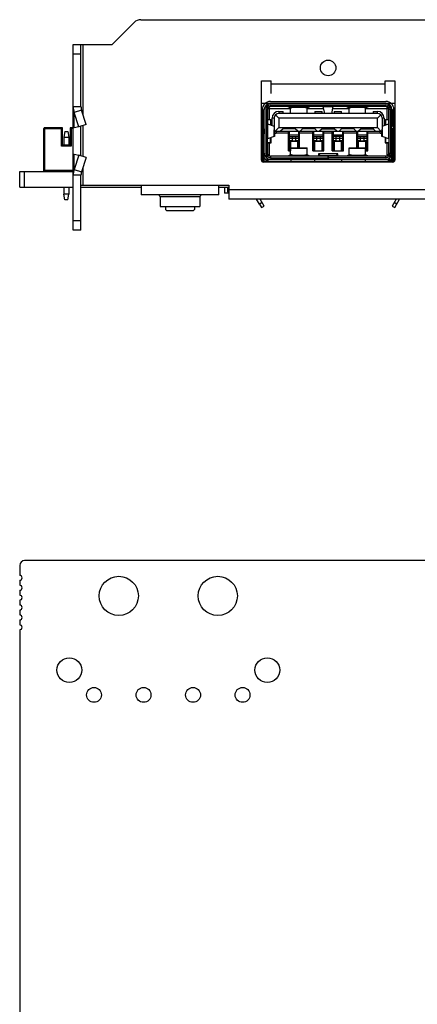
# Model space of a CAD drawing. Header units: millimetres. Extents: x 100 to 448, y 15 to 335.
# Tile 12 of 17: x 181 to 222, y 234 to 335. Entities that reach past the tile are written whole.
import ezdxf

# ---------------------------------------------------------------- set-up
doc = ezdxf.new("R2010")
doc.units = ezdxf.units.MM
doc.header["$LTSCALE"] = 16.335
doc.header["$PDMODE"] = 3
doc.header["$PDSIZE"] = 8
doc.layers.get('0').update_dxf_attribs({"linetype": 'CONTINUOUS'})
doc.layers.get('Defpoints').update_dxf_attribs({"linetype": 'CONTINUOUS'})
for name, color, linetype in [('00_COMPONENTS', 7, 'CONTINUOUS'), ('09_ALL_ROUNDS', 7, 'CONTINUOUS'), ('20_ALL_FEATURES', 7, 'CONTINUOUS'), ('51__DRAFT_DIMS', 7, 'CONTINUOUS')]:
    doc.layers.add(name, color=color, linetype=linetype)
doc.styles.get("Standard").update_dxf_attribs({"font": 'simfang.ttf'})
doc.dimstyles.new('DIMSTYLE_3', dxfattribs={"dimtxt": 3, "dimasz": 3, "dimexe": 2.5, "dimexo": 0.5, "dimgap": 0.75, "dimtad": 1, "dimdec": 1, "dimdsep": 46, "dimtxsty": 'STANDARD', "dimblk": '_FILLED', "dimblk1": '_FILLED', "dimblk2": '_FILLED', "dimcen": 0.09, "dimclrt": 3, "dimazin": 2, "dimtp": 0.5, "dimtm": 0.5, "dimtfac": 1, "dimtdec": 1, "dimtofl": 0, "dimtmove": 0, "dimatfit": 3, "dimldrblk": '_FILLED', "dimfxl": 1, "dimtolj": 1, "dimarcsym": 0})

# ---------------------------------------------------------------- blocks, each defined once
blk = doc.blocks.new('_FILLED')
at = {"color": 0, "linetype": 'ByBlock'}
blk.add_solid([(0, 0), (-1, 0.167), (-1, -0.167)], dxfattribs=at)
blk = doc.blocks.new('*D4')
at = {"layer": '51__DRAFT_DIMS', "color": 0, "lineweight": -2}
for p, q in [((279.34, 279.11), (324.73, 279.11)), ((322.23, 276.11), (322.23, 101.04)), ((187.03, 98.04), (324.73, 98.04))]:
    blk.add_line(p, q, dxfattribs=at)
at = {"layer": 'Defpoints', "color": 0}
for p in [(278.84, 279.11), (186.53, 98.04), (322.23, 98.04)]:
    blk.add_point(p, dxfattribs=at)
at = {"layer": '51__DRAFT_DIMS', "color": 0, "linetype": 'ByBlock', "lineweight": -2, "xscale": 3, "yscale": 3, "zscale": 3}
for p, rotation in [((322.23, 279.11), 89.99999999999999), ((322.23, 98.04), 270)]:
    blk.add_blockref('_FILLED', p, dxfattribs=dict(at, rotation=rotation))
at = {"layer": '51__DRAFT_DIMS', "color": 3, "insert": (317.48, 188.57), "char_height": 3, "attachment_point": 2, "rotation": 90, "line_spacing_factor": 0.9}
blk.add_mtext('\\A1;\\A1;{\\fFZLanTingHei-R-GBK|b0|i0|c134|p2;\\H1.333333x;\\C256;181}', dxfattribs=at)

msp = doc.modelspace()

# ---------------------------------------------------------------- linework, layer by layer
at = {"layer": '00_COMPONENTS', "color": 0}
for p, q in [((219.437, 326.026), (205.737, 326.026)), ((205.838, 325.406), (205.838, 320.926)), ((205.988, 325.386), (206.038, 325.386)), ((205.988, 323.656), (205.988, 325.386)), ((206.038, 320.006), (206.038, 325.406)), ((206.338, 325.406), (206.188, 325.406)), ((206.188, 325.406), (206.188, 320.926)), ((206.338, 325.406), (206.338, 320.926)), ((206.338, 325.386), (206.363, 325.386)), ((206.613, 325.701), (206.363, 325.451)), ((206.363, 325.451), (206.363, 323.941)), ((206.563, 325.501), (206.488, 325.576)), ((206.537, 326.026), (206.537, 326.014)), ((206.537, 325.701), (206.537, 325.626)), ((206.563, 325.501), (208.738, 325.501)), ((206.563, 324.361), (206.563, 325.501)), ((208.499, 325.701), (206.613, 325.701)), ((206.658, 326.226), (218.518, 326.226)), ((206.658, 325.876), (218.518, 325.876)), ((206.658, 325.876), (206.658, 325.726)), ((206.658, 325.726), (218.518, 325.726)), ((206.658, 325.726), (206.658, 325.701)), ((208.456, 325.725), (208.738, 325.568)), ((208.738, 325.006), (208.738, 325.726)), ((209.038, 325.726), (209.038, 325.64)), ((209.038, 325.64), (210.078, 325.64)), ((210.078, 325.64), (210.078, 325.726)), ((210.438, 325.006), (210.438, 325.726)), ((210.438, 325.568), (210.719, 325.725)), ((210.438, 325.501), (212.135, 325.501)), ((212.091, 325.701), (210.677, 325.701)), ((211.437, 325.701), (211.437, 325.726)), ((211.588, 325.726), (211.588, 325.701)), ((212.091, 325.708), (213.083, 325.708)), ((212.239, 325.006), (212.091, 325.708)), ((213.083, 325.708), (212.92, 325.006)), ((213.035, 325.501), (214.738, 325.501)), ((214.499, 325.701), (213.083, 325.701)), ((213.588, 325.701), (213.588, 325.726)), ((214.456, 325.725), (214.738, 325.568)), ((214.738, 325.006), (214.738, 325.726)), ((215.097, 325.726), (215.097, 325.64)), ((215.097, 325.64), (216.138, 325.64)), ((216.138, 325.64), (216.138, 325.726)), ((216.438, 325.006), (216.438, 325.726)), ((216.438, 325.568), (216.719, 325.725)), ((216.438, 325.501), (218.613, 325.501)), ((218.563, 325.701), (216.677, 325.701)), ((218.518, 325.726), (218.518, 325.876)), ((218.518, 325.701), (218.518, 325.726)), ((218.813, 325.451), (218.563, 325.701)), ((218.688, 325.576), (218.613, 325.501)), ((218.613, 325.501), (218.613, 324.361)), ((218.813, 323.941), (218.813, 325.451)), ((218.813, 325.386), (218.838, 325.386)), ((218.988, 325.406), (218.838, 325.406)), ((218.838, 320.926), (218.838, 325.406)), ((218.988, 325.406), (218.988, 320.926)), ((219.138, 320.006), (219.138, 325.406)), ((219.138, 325.386), (219.188, 325.386)), ((219.188, 325.386), (219.188, 323.656)), ((219.338, 320.926), (219.338, 325.406)), ((206.363, 324.361), (206.713, 324.361)), ((206.713, 323.812), (206.713, 324.361)), ((207.038, 324.506), (206.838, 324.506)), ((206.838, 323.768), (206.838, 324.506)), ((207.038, 324.506), (207.038, 323.366)), ((207.538, 324.506), (207.184, 324.86)), ((207.538, 325.206), (207.963, 325.206)), ((207.538, 325.206), (207.538, 325.006)), ((217.638, 325.006), (207.538, 325.006)), ((217.638, 324.506), (207.538, 324.506)), ((207.538, 324.506), (207.538, 323.546)), ((207.963, 325.006), (207.963, 325.206)), ((211.213, 325.206), (211.963, 325.206)), ((211.213, 325.206), (211.213, 325.006)), ((211.963, 325.006), (211.963, 325.206)), ((213.213, 325.206), (213.963, 325.206)), ((213.213, 325.206), (213.213, 325.006)), ((213.963, 325.006), (213.963, 325.206)), ((217.213, 325.206), (217.638, 325.206)), ((217.213, 325.206), (217.213, 325.006)), ((217.638, 325.006), (217.638, 325.206)), ((217.991, 324.86), (217.638, 324.506)), ((217.638, 323.546), (217.638, 324.506)), ((218.338, 324.506), (218.138, 324.506)), ((218.138, 324.506), (218.138, 323.366)), ((218.338, 324.506), (218.338, 323.768)), ((218.463, 324.361), (218.813, 324.361)), ((218.463, 324.361), (218.463, 323.813)), ((183.423, 323.436), (185.223, 323.436)), ((183.423, 319.036), (183.423, 323.436)), ((185.323, 323.536), (183.523, 323.536)), ((183.523, 319.136), (183.523, 323.536)), ((185.323, 323.536), (185.223, 323.436)), ((185.223, 321.636), (185.223, 323.436)), ((185.323, 321.736), (185.323, 323.536)), ((186.427, 323.536), (186.123, 323.536)), ((186.123, 323.536), (186.223, 323.436)), ((186.123, 323.536), (186.123, 321.736)), ((186.427, 323.436), (186.223, 323.436)), ((186.223, 323.436), (186.223, 321.636)), ((205.988, 324.136), (205.737, 324.136)), ((205.737, 323.536), (206.038, 323.536)), ((206.038, 323.656), (205.988, 323.656)), ((206.022, 323.414), (206.022, 322.918)), ((206.338, 324.296), (206.363, 324.296)), ((206.351, 323.941), (207.038, 323.697)), ((206.351, 323.941), (206.351, 322.391)), ((207.169, 323.178), (207.538, 323.546)), ((207.538, 323.546), (217.638, 323.546)), ((207.963, 323.416), (207.713, 323.166)), ((209.213, 323.516), (207.963, 323.516)), ((207.963, 323.416), (207.963, 323.516)), ((207.963, 323.446), (209.213, 323.446)), ((209.213, 323.416), (207.963, 323.416)), ((208.038, 323.446), (208.038, 323.516)), ((209.138, 323.446), (209.138, 323.516)), ((209.213, 323.516), (209.213, 323.416)), ((209.463, 323.166), (209.213, 323.416)), ((209.963, 323.416), (209.713, 323.166)), ((211.213, 323.516), (209.963, 323.516)), ((209.963, 323.416), (209.963, 323.516)), ((209.963, 323.446), (211.213, 323.446)), ((211.213, 323.416), (209.963, 323.416)), ((210.038, 323.446), (210.038, 323.516)), ((211.138, 323.446), (211.138, 323.516)), ((211.213, 323.516), (211.213, 323.416)), ((211.463, 323.166), (211.213, 323.416)), ((211.963, 323.416), (211.713, 323.166)), ((213.213, 323.516), (211.963, 323.516)), ((211.963, 323.416), (211.963, 323.516)), ((211.963, 323.446), (213.213, 323.446)), ((211.963, 323.416), (213.213, 323.416)), ((212.038, 323.446), (212.038, 323.516)), ((213.138, 323.446), (213.138, 323.516)), ((213.213, 323.516), (213.213, 323.416)), ((213.463, 323.166), (213.213, 323.416)), ((213.713, 323.166), (213.963, 323.416)), ((215.213, 323.516), (213.963, 323.516)), ((213.963, 323.416), (213.963, 323.516)), ((213.963, 323.446), (215.213, 323.446)), ((215.213, 323.416), (213.963, 323.416)), ((214.038, 323.446), (214.038, 323.516)), ((215.138, 323.446), (215.138, 323.516)), ((215.213, 323.516), (215.213, 323.416)), ((215.463, 323.166), (215.213, 323.416)), ((215.963, 323.416), (215.713, 323.166)), ((217.213, 323.516), (215.963, 323.516)), ((215.963, 323.416), (215.963, 323.516)), ((215.963, 323.446), (217.213, 323.446)), ((215.963, 323.416), (217.213, 323.416)), ((216.038, 323.446), (216.038, 323.516)), ((217.138, 323.446), (217.138, 323.516)), ((217.213, 323.516), (217.213, 323.416)), ((217.463, 323.166), (217.213, 323.416)), ((217.638, 323.546), (218.006, 323.178)), ((218.138, 323.697), (218.824, 323.941)), ((218.838, 324.296), (218.813, 324.296)), ((218.824, 322.391), (218.824, 323.941)), ((219.188, 323.656), (219.138, 323.656)), ((219.152, 323.414), (219.152, 322.918)), ((185.573, 323.136), (185.473, 322.569)), ((185.473, 322.569), (185.473, 321.736)), ((185.573, 323.136), (185.873, 323.136)), ((185.873, 323.136), (185.973, 322.569)), ((185.973, 322.569), (185.973, 321.736)), ((205.737, 323.126), (206.022, 323.126)), ((205.737, 322.826), (205.919, 322.826)), ((205.838, 323.126), (205.988, 322.976)), ((205.988, 322.626), (205.97, 322.626)), ((205.97, 322.626), (205.97, 322.026)), ((206.022, 322.976), (205.988, 322.976)), ((205.988, 320.006), (205.988, 322.976)), ((207.049, 322.639), (206.351, 322.391)), ((206.688, 322.026), (206.688, 322.511)), ((206.733, 321.976), (206.733, 322.527)), ((207.049, 322.639), (207.049, 323.3)), ((207.075, 323.25), (207.075, 322.653)), ((207.238, 323.166), (217.938, 323.166)), ((207.238, 323.166), (207.238, 322.966)), ((208.518, 322.966), (207.238, 322.966)), ((208.518, 321.166), (208.518, 323.166)), ((208.518, 322.986), (208.588, 322.986)), ((208.588, 322.406), (208.518, 322.406)), ((208.588, 323.166), (208.588, 321.216)), ((208.588, 322.786), (209.588, 322.786)), ((208.588, 322.616), (209.588, 322.616)), ((208.588, 322.463), (208.886, 322.463)), ((208.886, 322.616), (208.886, 322.156)), ((208.886, 322.445), (209.289, 322.445)), ((209.289, 322.156), (209.289, 322.616)), ((209.289, 322.463), (209.588, 322.463)), ((209.588, 321.464), (209.588, 323.166)), ((209.658, 322.986), (209.588, 322.986)), ((209.658, 322.406), (209.588, 322.406)), ((209.658, 321.464), (209.658, 323.166)), ((211.018, 322.966), (209.658, 322.966)), ((211.018, 321.166), (211.018, 323.166)), ((211.088, 322.986), (211.018, 322.986)), ((211.088, 322.406), (211.018, 322.406)), ((211.088, 323.166), (211.088, 321.216)), ((211.088, 322.786), (212.088, 322.786)), ((211.088, 322.616), (212.088, 322.616)), ((211.088, 322.463), (211.386, 322.463)), ((211.386, 322.616), (211.386, 322.156)), ((211.386, 322.445), (211.789, 322.445)), ((211.789, 322.156), (211.789, 322.616)), ((211.789, 322.463), (212.088, 322.463)), ((212.088, 321.216), (212.088, 323.166)), ((212.158, 322.986), (212.088, 322.986)), ((212.158, 322.406), (212.088, 322.406)), ((212.158, 321.166), (212.158, 323.166)), ((213.018, 322.966), (212.158, 322.966)), ((213.018, 321.166), (213.018, 323.166)), ((213.088, 322.986), (213.018, 322.986)), ((213.088, 322.406), (213.018, 322.406)), ((213.088, 323.166), (213.088, 321.216)), ((213.088, 322.786), (214.088, 322.786)), ((214.088, 322.616), (213.088, 322.616)), ((213.088, 322.463), (213.386, 322.463)), ((213.386, 322.616), (213.386, 322.156)), ((213.386, 322.445), (213.789, 322.445)), ((213.789, 322.156), (213.789, 322.616)), ((213.789, 322.463), (214.088, 322.463)), ((214.088, 321.216), (214.088, 323.166)), ((214.158, 322.986), (214.088, 322.986)), ((214.158, 322.406), (214.088, 322.406)), ((214.158, 321.166), (214.158, 323.166)), ((215.518, 322.966), (214.158, 322.966)), ((215.518, 321.464), (215.518, 323.166)), ((215.588, 322.986), (215.518, 322.986)), ((215.588, 322.406), (215.518, 322.406)), ((215.588, 323.166), (215.588, 321.464)), ((215.588, 322.786), (216.588, 322.786)), ((215.588, 322.616), (216.588, 322.616)), ((215.588, 322.463), (215.886, 322.463)), ((215.886, 322.616), (215.886, 322.156)), ((215.886, 322.445), (216.289, 322.445)), ((216.289, 322.156), (216.289, 322.616)), ((216.289, 322.463), (216.588, 322.463)), ((216.588, 321.216), (216.588, 323.166)), ((216.658, 322.986), (216.588, 322.986)), ((216.658, 322.406), (216.588, 322.406)), ((216.658, 321.166), (216.658, 323.166)), ((217.938, 322.966), (216.658, 322.966)), ((217.938, 322.966), (217.938, 323.166)), ((218.1, 322.653), (218.1, 323.249)), ((218.126, 323.299), (218.126, 322.639)), ((218.824, 322.391), (218.126, 322.639)), ((218.443, 322.527), (218.443, 321.976)), ((218.488, 322.511), (218.488, 322.026)), ((219.152, 323.126), (219.437, 323.126)), ((219.188, 322.976), (219.152, 322.976)), ((219.188, 322.976), (219.338, 323.126)), ((219.188, 322.976), (219.188, 320.006)), ((219.437, 322.626), (219.188, 322.626)), ((185.323, 321.736), (185.223, 321.636)), ((186.223, 321.636), (185.223, 321.636)), ((186.123, 321.736), (185.323, 321.736)), ((186.123, 321.736), (186.223, 321.636)), ((205.737, 322.026), (205.97, 322.026)), ((205.988, 321.826), (206.038, 321.826)), ((206.338, 322.026), (206.688, 322.026)), ((206.363, 322.026), (206.363, 320.803)), ((206.363, 321.976), (206.733, 321.976)), ((206.563, 320.621), (206.563, 321.976)), ((208.518, 322.206), (208.886, 322.206)), ((208.713, 322.206), (208.713, 321.164)), ((209.463, 322.106), (208.713, 322.106)), ((208.738, 321.464), (210.438, 321.464)), ((208.738, 320.606), (208.738, 321.464)), ((210.438, 321.409), (208.738, 321.409)), ((209.289, 322.156), (208.886, 322.156)), ((209.289, 322.206), (209.658, 322.206)), ((209.463, 321.464), (209.463, 322.206)), ((210.438, 320.606), (210.438, 321.464)), ((211.018, 322.206), (211.386, 322.206)), ((211.213, 321.166), (211.213, 322.206)), ((211.963, 322.106), (211.213, 322.106)), ((211.789, 322.156), (211.386, 322.156)), ((211.789, 322.206), (212.158, 322.206)), ((211.963, 321.166), (211.963, 322.206)), ((213.018, 322.206), (213.386, 322.206)), ((213.213, 322.206), (213.213, 321.166)), ((213.963, 322.106), (213.213, 322.106)), ((213.789, 322.156), (213.386, 322.156)), ((213.789, 322.206), (214.158, 322.206)), ((213.963, 321.166), (213.963, 322.206)), ((214.738, 321.464), (216.438, 321.464)), ((214.738, 320.606), (214.738, 321.464)), ((216.438, 321.409), (214.738, 321.409)), ((215.518, 322.206), (215.886, 322.206)), ((215.713, 321.464), (215.713, 322.206)), ((216.463, 322.106), (215.713, 322.106)), ((216.289, 322.156), (215.886, 322.156)), ((216.289, 322.206), (216.658, 322.206)), ((216.438, 320.606), (216.438, 321.464)), ((216.463, 321.166), (216.463, 322.206)), ((218.443, 321.976), (218.813, 321.976)), ((218.488, 322.026), (218.838, 322.026)), ((218.613, 321.976), (218.613, 320.621)), ((218.813, 320.803), (218.813, 322.026)), ((219.138, 321.826), (219.188, 321.826)), ((205.838, 320.926), (205.838, 320.033)), ((206.038, 320.526), (205.988, 320.526)), ((206.188, 320.926), (206.338, 320.926)), ((206.338, 320.006), (206.338, 320.396)), ((206.363, 320.381), (206.363, 320.006)), ((206.563, 320.256), (206.563, 320.314)), ((212.578, 320.606), (206.658, 320.606)), ((206.658, 320.606), (206.658, 320.456)), ((206.658, 320.456), (212.578, 320.456)), ((206.658, 320.306), (218.518, 320.306)), ((208.738, 320.764), (208.456, 320.607)), ((208.518, 321.216), (208.713, 321.216)), ((208.518, 321.166), (208.738, 321.166)), ((210.078, 320.693), (209.038, 320.693)), ((209.038, 320.693), (209.038, 320.606)), ((210.078, 320.606), (210.078, 320.693)), ((210.719, 320.607), (210.438, 320.764)), ((211.018, 321.216), (211.213, 321.216)), ((211.018, 321.166), (212.158, 321.166)), ((213.588, 320.836), (211.588, 320.836)), ((211.588, 320.836), (211.788, 320.636)), ((211.588, 320.836), (211.588, 320.606)), ((211.588, 320.306), (211.588, 320.256)), ((213.388, 320.636), (211.788, 320.636)), ((211.788, 320.636), (211.788, 320.606)), ((211.788, 320.306), (211.788, 320.256)), ((211.963, 321.216), (212.158, 321.216)), ((212.578, 320.306), (212.578, 320.606)), ((218.518, 320.606), (212.598, 320.606)), ((212.598, 320.606), (212.598, 320.306)), ((218.518, 320.456), (212.598, 320.456)), ((213.018, 321.216), (213.213, 321.216)), ((213.018, 321.166), (214.158, 321.166)), ((213.588, 320.836), (213.388, 320.636)), ((213.388, 320.606), (213.388, 320.636)), ((213.388, 320.256), (213.388, 320.306)), ((213.588, 320.606), (213.588, 320.836)), ((213.588, 320.256), (213.588, 320.306)), ((213.963, 321.216), (214.158, 321.216)), ((214.738, 320.764), (214.456, 320.607)), ((216.138, 320.693), (215.097, 320.693)), ((215.097, 320.693), (215.097, 320.606)), ((216.138, 320.606), (216.138, 320.693)), ((216.438, 321.166), (216.658, 321.166)), ((216.719, 320.607), (216.438, 320.764)), ((216.463, 321.216), (216.658, 321.216)), ((218.518, 320.456), (218.518, 320.606)), ((218.613, 320.314), (218.613, 320.256)), ((218.813, 320.006), (218.813, 320.381)), ((218.838, 320.926), (218.988, 320.926)), ((218.838, 320.396), (218.838, 320.006)), ((219.188, 320.526), (219.138, 320.526)), ((219.338, 320.033), (219.338, 320.926)), ((206.038, 320.106), (206.338, 320.106)), ((218.813, 320.256), (206.363, 320.256)), ((206.658, 320.106), (218.518, 320.106)), ((208.788, 320.006), (208.788, 320.256)), ((211.188, 320.256), (211.188, 320.006)), ((213.988, 320.006), (213.988, 320.256)), ((216.388, 320.256), (216.388, 320.006)), ((219.138, 320.106), (218.838, 320.106)), ((180.937, 319.036), (186.427, 319.036)), ((180.937, 317.436), (180.937, 319.036)), ((181.437, 317.436), (181.437, 319.036)), ((183.523, 319.136), (183.423, 319.036)), ((186.427, 319.136), (183.523, 319.136)), ((180.937, 317.436), (186.427, 317.436)), ((185.473, 317.436), (185.473, 316.703)), ((185.973, 317.436), (185.973, 316.703)), ((187.227, 317.436), (193.387, 317.436)), ((201.387, 317.436), (202.387, 317.436)), ((201.943, 317.436), (201.943, 316.826)), ((202.267, 317.436), (202.267, 316.936)), ((202.362, 317.436), (202.362, 316.877)), ((185.573, 316.136), (185.473, 316.703)), ((185.873, 316.136), (185.973, 316.703)), ((202.387, 316.826), (201.943, 316.826)), ((202.362, 316.936), (202.267, 316.936)), ((202.387, 316.877), (202.362, 316.877)), ((185.873, 316.136), (185.573, 316.136)), ((205.542, 315.696), (205.25, 316.196)), ((205.801, 315.847), (205.542, 315.696)), ((205.542, 315.696), (205.751, 315.336)), ((206.011, 315.487), (205.597, 316.196)), ((205.751, 315.336), (206.011, 315.487)), ((219.578, 316.196), (219.164, 315.487)), ((219.164, 315.487), (219.424, 315.336)), ((219.633, 315.696), (219.374, 315.847)), ((219.424, 315.336), (219.925, 316.196)), ((278.837, 279.114), (181.437, 279.114)), ((180.937, 278.614), (180.937, 277.598)), ((180.937, 277.09), (180.937, 276.582)), ((180.937, 276.074), (180.937, 275.566)), ((180.937, 275.058), (180.937, 274.55)), ((180.937, 274.042), (180.937, 273.534)), ((180.937, 273.026), (180.937, 272.518)), ((180.937, 272.01), (180.937, 223.978))]:
    msp.add_line(p, q, dxfattribs=at)
for points in [[(185.267, 323.48), (185.252, 323.466), (185.238, 323.451), (185.223, 323.436)], [(185.323, 323.536), (185.321, 323.532), (185.315, 323.526), (185.305, 323.518), (185.293, 323.507), (185.281, 323.493)], [(186.123, 323.536), (186.127, 323.534), (186.133, 323.527), (186.142, 323.518), (186.153, 323.506), (186.166, 323.493)], [(186.18, 323.48), (186.194, 323.465), (186.208, 323.45), (186.223, 323.436)], [(185.267, 321.68), (185.253, 321.665), (185.238, 321.65), (185.223, 321.636)], [(185.323, 321.736), (185.319, 321.734), (185.313, 321.727), (185.305, 321.718), (185.294, 321.706), (185.281, 321.693)], [(186.123, 321.736), (186.126, 321.732), (186.132, 321.726), (186.142, 321.718), (186.153, 321.707), (186.166, 321.693)], [(186.18, 321.68), (186.194, 321.666), (186.209, 321.651), (186.223, 321.636)], [(183.466, 319.079), (183.453, 319.066), (183.442, 319.054), (183.433, 319.045), (183.427, 319.038), (183.423, 319.036)], [(183.523, 319.136), (183.508, 319.122), (183.494, 319.107), (183.48, 319.093)]]:
    msp.add_lwpolyline(points, dxfattribs=at)
for centre, radius in [((191.107, 275.49), 2.007), ((201.267, 275.49), 2.007), ((186.027, 267.87), 1.27), ((206.347, 267.87), 1.27), ((188.567, 265.33), 0.762), ((193.647, 265.33), 0.762), ((198.727, 265.33), 0.762), ((203.807, 265.33), 0.762)]:
    msp.add_circle(centre, radius, dxfattribs=at)
for centre, radius, start, end in [((206.658, 325.406), 0.82, 90, 180), ((206.658, 325.406), 0.62, 90, 180), ((206.658, 325.406), 0.47, 90, 180), ((206.658, 325.406), 0.32, 90, 180), ((218.518, 325.406), 0.82, 0, 90), ((218.518, 325.406), 0.62, 0, 90), ((218.518, 325.406), 0.47, 0, 90), ((218.518, 325.406), 0.32, 0, 90), ((206.737, 324.136), 1, 138.57882, 179.99887), ((207.538, 324.506), 0.7, 90, 180), ((207.538, 324.506), 0.5, 90, 180), ((217.638, 324.506), 0.7, 0, 90), ((217.638, 324.506), 0.5, 0, 90), ((183.523, 323.436), 0.1, 90, 180), ((206.379, 323.995), 0.0616, 239.29414, 242.20963), ((207.238, 323.366), 0.2, 180, 270), ((217.938, 323.366), 0.2, 270, 0), ((207.238, 323.366), 0.4, 245.98749, 270), ((208.83, 323.147), 0.242, 175.3697, 179.99251), ((216.346, 323.147), 0.242, 0.00749, 4.6303), ((217.938, 323.366), 0.4, 270, 293.91617), ((218.796, 322.336), 0.0616, 59.29414, 62.20963), ((206.658, 320.926), 0.82, 180, 270), ((206.658, 320.926), 0.62, 180, 270), ((206.658, 320.926), 0.47, 180, 270), ((206.658, 320.926), 0.32, 180, 270), ((218.518, 320.926), 0.82, 270, 0), ((218.518, 320.926), 0.62, 270, 0), ((218.518, 320.926), 0.47, 270, 0), ((218.518, 320.926), 0.32, 270, 0), ((181.437, 278.614), 0.5, 90.01655, 180.01255), ((180.937, 277.344), 0.254, 270, 90), ((180.937, 276.328), 0.254, 270, 90), ((180.937, 275.312), 0.254, 270, 90), ((180.937, 274.296), 0.254, 270, 90), ((180.937, 273.28), 0.254, 270, 90), ((180.937, 272.264), 0.254, 270, 90)]:
    msp.add_arc(centre, radius, start, end, dxfattribs=at)
for centre, start_param, end_param in [((208.238, 323.479), 2.5590412, 3.1415927), ((208.938, 323.479), 0, 0.582784), ((210.238, 323.479), 2.5590412, 3.1415927), ((210.938, 323.479), 0, 0.582784), ((212.238, 323.479), 2.5590412, 3.1415927), ((212.938, 323.479), 0, 0.582784), ((214.238, 323.479), 2.5590412, 3.1415927), ((214.938, 323.479), 0, 0.582784), ((216.238, 323.479), 2.5590412, 3.1415927), ((216.938, 323.479), 0, 0.582784)]:
    msp.add_ellipse(centre, major_axis=(0.2, 0), ratio=0.3333333, start_param=start_param, end_param=end_param, dxfattribs=at)
for points, knots in [([(208.738, 325.503), (208.738, 325.512), (208.742, 325.532), (208.761, 325.558), (208.789, 325.581), (208.827, 325.602), (208.872, 325.618), (208.943, 325.635), (208.999, 325.64), (209.038, 325.64)], [0, 0, 0, 0, 0.0767318, 0.1635794, 0.2662932, 0.3867212, 0.5236994, 0.6744012, 1, 1, 1, 1]), ([(210.078, 325.64), (210.119, 325.64), (210.196, 325.634), (210.288, 325.612), (210.351, 325.586), (210.398, 325.559), (210.427, 325.532), (210.438, 325.511)], [0, 0, 0, 0, 0.3074765, 0.5883642, 0.7121278, 0.8222034, 1, 1, 1, 1]), ([(212.081, 325.726), (212.083, 325.726), (212.088, 325.719), (212.089, 325.713), (212.091, 325.708)], [0, 0, 0, 0, 0.3195563, 1, 1, 1, 1]), ([(213.098, 325.726), (213.095, 325.726), (213.09, 325.722), (213.086, 325.715), (213.084, 325.711), (213.083, 325.708)], [0, 0, 0, 0, 0.3639452, 0.6430932, 1, 1, 1, 1]), ([(214.738, 325.511), (214.748, 325.532), (214.777, 325.559), (214.824, 325.586), (214.887, 325.612), (214.979, 325.634), (215.056, 325.64), (215.097, 325.64)], [0, 0, 0, 0, 0.1777967, 0.2878724, 0.411636, 0.6925237, 1, 1, 1, 1]), ([(216.138, 325.64), (216.176, 325.64), (216.232, 325.635), (216.303, 325.618), (216.348, 325.602), (216.386, 325.581), (216.415, 325.558), (216.433, 325.532), (216.438, 325.512), (216.438, 325.503)], [0, 0, 0, 0, 0.3255991, 0.476301, 0.6132791, 0.7337071, 0.8364208, 0.9232682, 1, 1, 1, 1]), ([(206.022, 323.414), (206.022, 323.421), (206.024, 323.446), (206.03, 323.472), (206.037, 323.489)], [0, 0, 0, 0, 0.2544233, 1, 1, 1, 1]), ([(206.338, 323.955), (206.338, 323.954), (206.339, 323.948), (206.344, 323.945), (206.348, 323.942)], [0, 0, 0, 0, 0.1897723, 1, 1, 1, 1]), ([(218.824, 323.941), (218.828, 323.943), (218.834, 323.946), (218.838, 323.952), (218.838, 323.955)], [0, 0, 0, 0, 0.6103274, 1, 1, 1, 1]), ([(219.138, 323.488), (219.14, 323.482), (219.149, 323.458), (219.152, 323.433), (219.152, 323.414)], [0, 0, 0, 0, 0.2447519, 1, 1, 1, 1]), ([(185.473, 322.569), (185.473, 322.569), (185.476, 322.569), (185.479, 322.568), (185.485, 322.568), (185.493, 322.568), (185.504, 322.567), (185.522, 322.567), (185.549, 322.567), (185.586, 322.568), (185.629, 322.568), (185.675, 322.569), (185.723, 322.569), (185.772, 322.569), (185.818, 322.568), (185.86, 322.567), (185.898, 322.566), (185.925, 322.566), (185.943, 322.566), (185.954, 322.567), (185.962, 322.568), (185.968, 322.568), (185.971, 322.569), (185.973, 322.569), (185.973, 322.569)], [0, 0, 0, 0, 0.0024764, 0.0097948, 0.0217962, 0.0383249, 0.0592286, 0.0843588, 0.1465572, 0.2223864, 0.3087323, 0.4024463, 0.4999973, 0.5975479, 0.6912604, 0.7775911, 0.853393, 0.9155677, 0.940695, 0.9616046, 0.9781488, 0.9901724, 0.9975127, 1, 1, 1, 1]), ([(206.037, 322.843), (206.035, 322.849), (206.026, 322.873), (206.022, 322.899), (206.022, 322.918)], [0, 0, 0, 0, 0.2445227, 1, 1, 1, 1]), ([(206.351, 322.391), (206.347, 322.389), (206.341, 322.386), (206.338, 322.38), (206.338, 322.377)], [0, 0, 0, 0, 0.6103274, 1, 1, 1, 1]), ([(207.075, 322.653), (207.075, 322.65), (207.064, 322.643), (207.055, 322.641), (207.049, 322.639)], [0, 0, 0, 0, 0.3153519, 1, 1, 1, 1]), ([(208.588, 323.003), (208.588, 323.032), (208.598, 323.09), (208.627, 323.142), (208.645, 323.166)], [0, 0, 0, 0, 0.48608, 1, 1, 1, 1]), ([(216.53, 323.166), (216.548, 323.142), (216.577, 323.09), (216.588, 323.032), (216.588, 323.003)], [0, 0, 0, 0, 0.51392, 1, 1, 1, 1]), ([(218.126, 322.639), (218.119, 322.641), (218.11, 322.643), (218.1, 322.65), (218.1, 322.653)], [0, 0, 0, 0, 0.6846479, 1, 1, 1, 1]), ([(218.838, 322.377), (218.838, 322.378), (218.836, 322.384), (218.831, 322.387), (218.827, 322.389)], [0, 0, 0, 0, 0.1897723, 1, 1, 1, 1]), ([(219.152, 322.918), (219.152, 322.911), (219.151, 322.886), (219.145, 322.862), (219.138, 322.845)], [0, 0, 0, 0, 0.2542057, 1, 1, 1, 1]), ([(209.038, 320.693), (208.999, 320.693), (208.943, 320.697), (208.872, 320.714), (208.827, 320.731), (208.789, 320.751), (208.761, 320.774), (208.742, 320.8), (208.738, 320.82), (208.738, 320.829)], [0, 0, 0, 0, 0.3255991, 0.476301, 0.6132791, 0.7337071, 0.8364208, 0.9232682, 1, 1, 1, 1]), ([(210.438, 320.821), (210.427, 320.801), (210.398, 320.773), (210.351, 320.746), (210.288, 320.72), (210.196, 320.698), (210.119, 320.693), (210.078, 320.693)], [0, 0, 0, 0, 0.1777967, 0.2878724, 0.411636, 0.6925237, 1, 1, 1, 1]), ([(215.097, 320.693), (215.056, 320.693), (214.979, 320.698), (214.887, 320.72), (214.824, 320.746), (214.777, 320.773), (214.748, 320.801), (214.738, 320.821)], [0, 0, 0, 0, 0.3074765, 0.5883642, 0.7121278, 0.8222034, 1, 1, 1, 1]), ([(216.438, 320.829), (216.438, 320.82), (216.433, 320.8), (216.415, 320.774), (216.386, 320.751), (216.348, 320.731), (216.303, 320.714), (216.232, 320.697), (216.176, 320.693), (216.138, 320.693)], [0, 0, 0, 0, 0.0767318, 0.1635794, 0.2662932, 0.3867212, 0.5236994, 0.6744012, 1, 1, 1, 1]), ([(185.973, 316.703), (185.973, 316.704), (185.971, 316.703), (185.968, 316.704), (185.962, 316.704), (185.954, 316.705), (185.943, 316.706), (185.925, 316.706), (185.898, 316.706), (185.86, 316.705), (185.818, 316.704), (185.772, 316.703), (185.723, 316.703), (185.675, 316.703), (185.629, 316.704), (185.586, 316.705), (185.549, 316.705), (185.522, 316.705), (185.504, 316.705), (185.493, 316.705), (185.485, 316.704), (185.479, 316.704), (185.476, 316.703), (185.473, 316.704), (185.473, 316.703)], [0, 0, 0, 0, 0.0024873, 0.0098276, 0.0218512, 0.0383954, 0.059305, 0.0844323, 0.146607, 0.2224089, 0.3087396, 0.4024521, 0.5000027, 0.5975537, 0.6912677, 0.7776136, 0.8534428, 0.9156412, 0.9407714, 0.9616751, 0.9782038, 0.9902052, 0.9975236, 1, 1, 1, 1])]:
    msp.add_open_spline(points, degree=3, knots=knots, dxfattribs=at)
for points in [[(205.919, 322.826), (205.94, 322.783), (205.957, 322.736), (205.965, 322.689)], [(205.965, 322.689), (205.968, 322.668), (205.97, 322.647), (205.97, 322.626)]]:
    msp.add_open_spline(points, degree=3, dxfattribs=at)
at = {"layer": '09_ALL_ROUNDS', "color": 0}
for p, q in [((205.737, 320.206), (205.737, 328.326)), ((206.737, 327.026), (206.737, 328.326)), ((206.737, 328.026), (218.437, 328.026)), ((218.437, 327.026), (218.437, 328.326)), ((219.437, 328.326), (219.437, 320.206)), ((219.237, 320.006), (205.937, 320.006))]:
    msp.add_line(p, q, dxfattribs=at)
for centre, start, end in [((205.937, 320.206), 180, 270), ((219.237, 320.206), 270, 0)]:
    msp.add_arc(centre, 0.2, start, end, dxfattribs=at)
at = {"layer": '20_ALL_FEATURES', "color": 0}
for p, q in [((193.381, 334.616), (295.453, 334.616)), ((190.427, 332.076), (192.674, 334.323)), ((186.427, 332.076), (190.427, 332.076)), ((186.427, 313.026), (186.427, 332.076)), ((187.227, 325.696), (187.227, 332.076)), ((187.427, 332.076), (187.427, 324.887)), ((187.227, 331.076), (186.427, 331.076)), ((205.737, 328.326), (206.737, 328.326)), ((218.437, 328.326), (219.437, 328.326)), ((186.427, 325.696), (187.227, 325.696)), ((187.28, 325.336), (186.533, 325.088)), ((187.762, 323.86), (187.28, 325.336)), ((186.533, 323.534), (186.533, 325.088)), ((187.016, 323.612), (186.533, 325.088)), ((187.016, 323.612), (186.533, 323.534)), ((187.762, 323.86), (187.016, 323.612)), ((187.227, 320.646), (187.227, 323.696)), ((187.427, 323.748), (187.427, 320.594)), ((186.533, 320.808), (187.016, 320.73)), ((186.533, 319.254), (186.533, 320.808)), ((187.016, 320.73), (186.533, 319.254)), ((187.762, 320.482), (187.016, 320.73)), ((187.762, 320.482), (187.28, 319.006)), ((187.427, 319.456), (187.427, 317.636)), ((187.227, 318.646), (186.427, 318.646)), ((186.533, 319.254), (187.28, 319.006)), ((187.227, 313.026), (187.227, 318.646)), ((187.227, 317.636), (193.387, 317.636)), ((193.387, 317.636), (201.387, 317.636)), ((193.387, 317.636), (193.387, 316.636)), ((201.387, 317.636), (202.387, 317.636)), ((201.387, 316.636), (201.387, 317.636)), ((202.387, 317.636), (202.387, 316.196)), ((201.387, 316.636), (193.387, 316.636)), ((199.437, 316.436), (195.337, 316.436)), ((195.337, 316.436), (195.337, 315.436)), ((199.437, 316.436), (199.437, 315.436)), ((202.387, 317.196), (277.787, 317.196)), ((195.337, 315.436), (199.437, 315.436)), ((195.887, 315.436), (195.887, 315.136)), ((198.887, 315.436), (198.887, 315.136)), ((277.787, 316.196), (202.387, 316.196)), ((195.987, 315.036), (195.887, 315.136)), ((195.987, 315.036), (198.787, 315.036)), ((198.787, 315.036), (198.887, 315.136)), ((186.427, 314.026), (187.227, 314.026)), ((187.227, 313.026), (186.427, 313.026))]:
    msp.add_line(p, q, dxfattribs=at)
msp.add_circle((212.587, 329.666), 0.8, dxfattribs=at)
for centre, radius, start, end in [((193.381, 333.616), 1, 90, 135), ((188.231, 325.698), 1.804, 180.0579, 199.76606), ((188.481, 325.697), 1.254, 180.05778, 196.74049), ((188.231, 318.644), 1.804, 160.23394, 179.9421), ((188.481, 318.645), 1.254, 163.25951, 179.94222), ((195.137, 316.436), 0.2, 0, 90), ((199.637, 316.436), 0.2, 90, 180)]:
    msp.add_arc(centre, radius, start, end, dxfattribs=at)
for points, knots in [([(186.533, 323.534), (186.503, 323.555), (186.451, 323.599), (186.427, 323.666), (186.427, 323.696)], [0, 0, 0, 0, 0.553051, 1, 1, 1, 1]), ([(186.427, 320.646), (186.427, 320.676), (186.451, 320.743), (186.503, 320.788), (186.533, 320.808)], [0, 0, 0, 0, 0.446949, 1, 1, 1, 1])]:
    msp.add_open_spline(points, degree=3, knots=knots, dxfattribs=at)

# ---------------------------------------------------------------- dimensions: what is measured, and where the dimension line sits
at = {"layer": '51__DRAFT_DIMS', "color": 0}
dim = msp.add_linear_dim(base=(322.234, 98.04), p1=(278.837, 279.114), p2=(186.533, 98.04), angle=270, text='\\A1;{\\fFZLanTingHei-R-GBK|b0|i0|c134|p2;\\H1.333333x;\\C256;181}', dimstyle='DIMSTYLE_3', override={"dimtxsty": 'STANDARD'}, dxfattribs=at)
dim.commit()
dim.dimension.update_dxf_attribs({"geometry": '*D4', "text_midpoint": (322.234, 188.566), "dimtype": 160})

doc.saveas('drawing.dxf')
